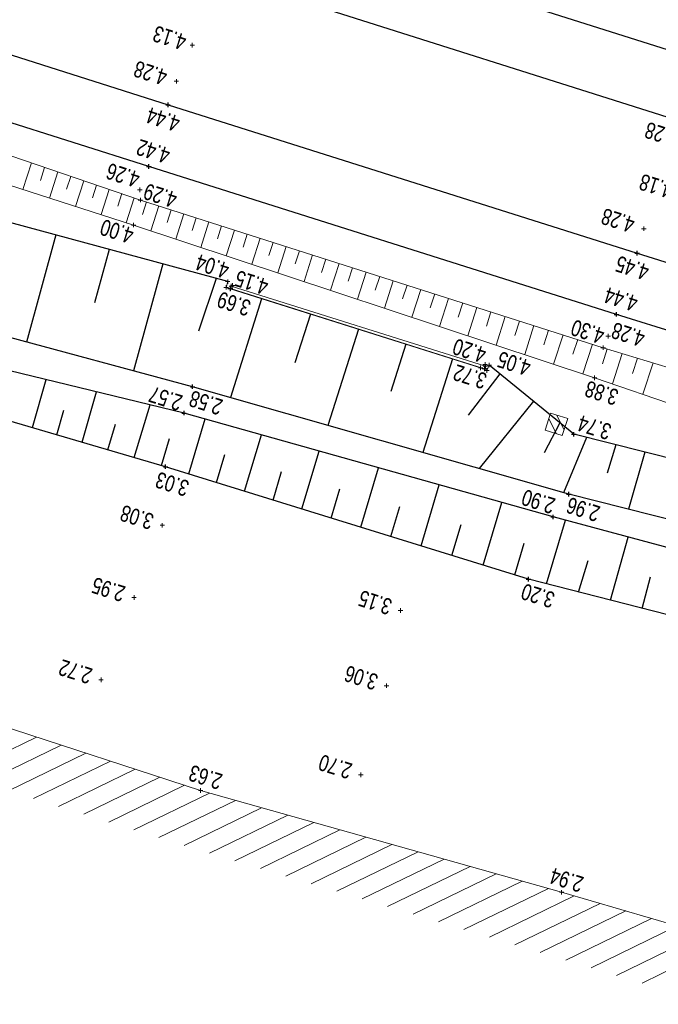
# Model space of a CAD drawing. Header units: metres. Extents: x 3521221 to 3521364, y 5943318 to 5943439.
# Tile 10 of 15: x 3521298 to 3521313, y 5943355 to 5943377. Entities that reach past the tile are written whole.
import ezdxf

# ---------------------------------------------------------------- set-up
doc = ezdxf.new("R2010")
doc.units = ezdxf.units.M
doc.header["$PDMODE"] = 2
doc.header["$PDSIZE"] = 0.05
doc.linetypes.add('JIS_02_0.7', pattern=[1.35, 0.75, -0.6])
for name, color, linetype, lineweight in [('Boeschung OK', 30, 'Continuous', 30), ('Boeschung UK', 22, 'Continuous', 30), ('Boeschungsschraffuren', 82, 'Continuous', 30), ('Fernsprecher - Bahn_ mittig', 3, 'Continuous', 9), ('Gelaendepunkt', 21, 'Continuous', 13), ('Graben - OK Boeschung', 30, 'Continuous', 30), ('Graben - UK Boeschung', 14, 'Continuous', 30), ('Höhentexte', 8, 'Continuous', 9), ('Mauerschraffuren', 3, 'Continuous', 9), ('Schiene OKIK Schienenkopf', 1, 'Continuous', 30), ('Schotterbett - OK Boeschung', 31, 'Continuous', 13), ('Schotterbett - UK Boeschung', 36, 'Continuous', 13), ('Schotterbett ohne Böschung', 31, 'JIS_02_0.7', 9), ('Schotterfang OK', 3, 'Continuous', 18), ('Schotterfang UK', 246, 'Continuous', 18), ('Schraffuren Schotter', 21, 'Continuous', 9), ('Schwelle OKAK', 7, 'Continuous', 9), ('Stuetzwand UK', 246, 'Continuous', 18)]:
    doc.layers.add(name, color=color, linetype=linetype, lineweight=lineweight)
doc.styles.add('Punkthöhe', font='arial.ttf', dxfattribs={"width": 0.75})

msp = doc.modelspace()

# ---------------------------------------------------------------- linework, layer by layer
at = {"layer": 'Boeschung OK', "color": 253}
for p, q in [((3521301.704, 5943367.132), (3521294.685, 5943369.19)), ((3521309.769, 5943364.633), (3521301.704, 5943367.132)), ((3521316.208, 5943362.978), (3521309.769, 5943364.633))]:
    msp.add_line(p, q, dxfattribs=at)
for p in [(3521301.704, 5943367.132), (3521309.769, 5943364.633)]:
    msp.add_point(p, dxfattribs=at)
at = {"layer": 'Boeschung UK', "color": 253}
for p, q in [((3521302.113, 5943368.325), (3521295.262, 5943369.988)), ((3521310.314, 5943366.016), (3521302.113, 5943368.325)), ((3521316.842, 5943364.273), (3521310.314, 5943366.016))]:
    msp.add_line(p, q, dxfattribs=at)
for p in [(3521302.113, 5943368.325), (3521310.314, 5943366.016)]:
    msp.add_point(p, dxfattribs=at)
at = {"layer": 'Boeschungsschraffuren', "color": 253}
for p, q in [((3521299.261, 5943372.282), (3521298.608, 5943369.903)), ((3521300.451, 5943371.96), (3521300.124, 5943370.772)), ((3521301.638, 5943371.638), (3521300.987, 5943369.264)), ((3521302.828, 5943371.315), (3521302.435, 5943370.148)), ((3521303.837, 5943370.866), (3521303.142, 5943368.671)), ((3521304.92, 5943370.524), (3521304.577, 5943369.442)), ((3521305.988, 5943370.187), (3521305.312, 5943368.051)), ((3521307.041, 5943369.854), (3521306.708, 5943368.801)), ((3521308.081, 5943369.526), (3521307.423, 5943367.448)), ((3521298.742, 5943368.001), (3521299.046, 5943369.07)), ((3521309.135, 5943369.195), (3521308.428, 5943368.279)), ((3521299.847, 5943367.676), (3521300.166, 5943368.798)), ((3521309.879, 5943368.586), (3521308.67, 5943367.091)), ((3521299.288, 5943367.84), (3521299.444, 5943368.388)), ((3521301.008, 5943367.336), (3521301.357, 5943368.509)), ((3521302.218, 5943366.973), (3521302.582, 5943368.193)), ((3521300.42, 5943367.508), (3521300.591, 5943368.081)), ((3521310.468, 5943368.104), (3521310.115, 5943367.441)), ((3521301.609, 5943367.16), (3521301.788, 5943367.76)), ((3521303.458, 5943366.588), (3521303.832, 5943367.841)), ((3521311.06, 5943367.781), (3521310.549, 5943366.554)), ((3521304.732, 5943366.194), (3521305.116, 5943367.48)), ((3521311.713, 5943367.617), (3521311.514, 5943366.987)), ((3521302.834, 5943366.782), (3521303.018, 5943367.4)), ((3521312.357, 5943367.457), (3521311.988, 5943366.186)), ((3521306.039, 5943365.789), (3521306.433, 5943367.109)), ((3521304.091, 5943366.392), (3521304.28, 5943367.027)), ((3521305.381, 5943365.992), (3521305.576, 5943366.644)), ((3521307.382, 5943365.373), (3521307.786, 5943366.728)), ((3521306.706, 5943365.582), (3521306.906, 5943366.251)), ((3521308.759, 5943364.946), (3521309.174, 5943366.337)), ((3521310.171, 5943364.53), (3521310.593, 5943365.942)), ((3521308.066, 5943365.161), (3521308.271, 5943365.847)), ((3521311.589, 5943364.165), (3521311.983, 5943365.57)), ((3521309.462, 5943364.728), (3521309.672, 5943365.433)), ((3521310.882, 5943364.347), (3521311.092, 5943365.05)), ((3521312.293, 5943363.984), (3521312.477, 5943364.687))]:
    msp.add_line(p, q, dxfattribs=at)
at = {"layer": 'Fernsprecher - Bahn_ mittig', "color": 253}
for p, q in [((3521310.259, 5943368.325), (3521310.138, 5943367.944)), ((3521310.388, 5943367.864), (3521310.218, 5943368.197)), ((3521310.64, 5943368.204), (3521310.259, 5943368.325)), ((3521310.388, 5943368.284), (3521310.56, 5943367.951)), ((3521310.519, 5943367.823), (3521310.64, 5943368.204)), ((3521310.138, 5943367.944), (3521310.519, 5943367.823))]:
    msp.add_line(p, q, dxfattribs=at)
at = {"layer": 'Gelaendepunkt', "color": 253}
for p in [(3521303.193, 5943371.161), (3521308.802, 5943369.406), (3521301.629, 5943365.831), (3521301.001, 5943364.225), (3521306.924, 5943363.937), (3521300.268, 5943362.396), (3521306.614, 5943362.265), (3521306.044, 5943360.287)]:
    msp.add_point(p, dxfattribs=at)
at = {"layer": 'Graben - OK Boeschung', "color": 253}
for p, q in [((3521303.083, 5943371.246), (3521296.67, 5943372.985)), ((3521310.775, 5943367.852), (3521308.895, 5943369.392)), ((3521317.307, 5943366.219), (3521310.775, 5943367.852))]:
    msp.add_line(p, q, dxfattribs=at)
msp.add_point((3521310.775, 5943367.852), dxfattribs=at)
at = {"layer": 'Graben - UK Boeschung', "color": 253}
for p, q in [((3521302.304, 5943368.911), (3521295.591, 5943370.712)), ((3521310.664, 5943366.521), (3521302.304, 5943368.911)), ((3521317.127, 5943364.884), (3521310.664, 5943366.521))]:
    msp.add_line(p, q, dxfattribs=at)
for p in [(3521302.304, 5943368.911), (3521310.664, 5943366.521)]:
    msp.add_point(p, dxfattribs=at)
at = {"layer": 'Mauerschraffuren', "color": 253}
for p, q in [((3521297.096, 5943360.28), (3521298.836, 5943361.126)), ((3521297.653, 5943360.106), (3521299.383, 5943360.947)), ((3521298.211, 5943359.933), (3521299.931, 5943360.769)), ((3521298.768, 5943359.759), (3521300.478, 5943360.59)), ((3521299.326, 5943359.585), (3521301.026, 5943360.411)), ((3521299.883, 5943359.411), (3521301.574, 5943360.233)), ((3521300.441, 5943359.237), (3521302.121, 5943360.054)), ((3521300.998, 5943359.064), (3521302.68, 5943359.881)), ((3521301.556, 5943358.89), (3521303.259, 5943359.718)), ((3521302.113, 5943358.716), (3521303.838, 5943359.555)), ((3521302.677, 5943358.546), (3521304.417, 5943359.391)), ((3521303.243, 5943358.376), (3521304.997, 5943359.228)), ((3521303.809, 5943358.206), (3521305.576, 5943359.065)), ((3521304.374, 5943358.036), (3521306.155, 5943358.902)), ((3521304.94, 5943357.866), (3521306.734, 5943358.739)), ((3521305.506, 5943357.697), (3521307.313, 5943358.575)), ((3521306.071, 5943357.527), (3521307.893, 5943358.412)), ((3521306.637, 5943357.357), (3521308.472, 5943358.249)), ((3521307.203, 5943357.187), (3521309.051, 5943358.086)), ((3521307.768, 5943357.017), (3521309.63, 5943357.922)), ((3521308.334, 5943356.848), (3521310.21, 5943357.759)), ((3521308.9, 5943356.678), (3521310.785, 5943357.594)), ((3521309.465, 5943356.508), (3521311.358, 5943357.428)), ((3521310.031, 5943356.338), (3521311.93, 5943357.261)), ((3521310.597, 5943356.168), (3521312.503, 5943357.095)), ((3521311.162, 5943355.999), (3521313.075, 5943356.928)), ((3521311.728, 5943355.829), (3521313.648, 5943356.762)), ((3521312.294, 5943355.659), (3521314.22, 5943356.595))]:
    msp.add_line(p, q, dxfattribs=at)
at = {"layer": 'Schiene OKIK Schienenkopf', "color": 253}
for p, q in [((3521303.237, 5943379.452), (3521313.851, 5943376.084)), ((3521291.578, 5943378.404), (3521301.758, 5943375.174)), ((3521313.377, 5943374.729), (3521302.797, 5943378.086)), ((3521301.33, 5943373.803), (3521291.132, 5943377.039)), ((3521301.758, 5943375.174), (3521312.185, 5943371.879)), ((3521311.726, 5943370.518), (3521301.33, 5943373.803)), ((3521312.185, 5943371.879), (3521317.687, 5943370.138)), ((3521317.251, 5943368.768), (3521311.726, 5943370.518))]:
    msp.add_line(p, q, dxfattribs=at)
for p in [(3521301.758, 5943375.174), (3521301.33, 5943373.803), (3521312.185, 5943371.879), (3521311.726, 5943370.518)]:
    msp.add_point(p, dxfattribs=at)
at = {"layer": 'Schotterbett - OK Boeschung', "color": 253}
for p, q in [((3521290.94, 5943376.535), (3521301.143, 5943373.058)), ((3521311.427, 5943369.777), (3521301.143, 5943373.058)), ((3521317.033, 5943368.061), (3521311.427, 5943369.777))]:
    msp.add_line(p, q, dxfattribs=at)
for p in [(3521301.143, 5943373.058), (3521311.427, 5943369.777)]:
    msp.add_point(p, dxfattribs=at)
at = {"layer": 'Schotterbett - UK Boeschung', "color": 253}
for p, q in [((3521300.993, 5943372.502), (3521290.703, 5943375.795)), ((3521311.239, 5943369.108), (3521300.993, 5943372.502)), ((3521316.801, 5943367.205), (3521311.239, 5943369.108))]:
    msp.add_line(p, q, dxfattribs=at)
for p in [(3521300.993, 5943372.502), (3521311.239, 5943369.108)]:
    msp.add_point(p, dxfattribs=at)
at = {"layer": 'Schotterbett ohne Böschung', "color": 253}
msp.add_point((3521302.296, 5943376.501), dxfattribs=at)
at = {"layer": 'Schotterfang OK', "color": 253}
for p, q in [((3521303.163, 5943371.147), (3521303.145, 5943371.09)), ((3521303.145, 5943371.09), (3521308.791, 5943369.307)), ((3521303.163, 5943371.147), (3521308.81, 5943369.364)), ((3521308.791, 5943369.307), (3521308.81, 5943369.364))]:
    msp.add_line(p, q, dxfattribs=at)
for p in [(3521303.163, 5943371.147), (3521303.145, 5943371.09), (3521308.791, 5943369.307), (3521308.81, 5943369.364)]:
    msp.add_point(p, dxfattribs=at)
at = {"layer": 'Schotterfang UK', "color": 253}
for p, q in [((3521303.049, 5943371.117), (3521303.083, 5943371.246)), ((3521303.139, 5943371.086), (3521303.049, 5943371.117)), ((3521308.704, 5943369.329), (3521303.139, 5943371.086)), ((3521308.846, 5943369.271), (3521308.704, 5943369.329)), ((3521308.895, 5943369.392), (3521308.846, 5943369.271))]:
    msp.add_line(p, q, dxfattribs=at)
for p in [(3521303.083, 5943371.246), (3521303.049, 5943371.117), (3521303.139, 5943371.086), (3521308.895, 5943369.392), (3521308.704, 5943369.329), (3521308.846, 5943369.271)]:
    msp.add_point(p, dxfattribs=at)
at = {"layer": 'Schraffuren Schotter', "color": 253}
for p, q in [((3521298.72, 5943373.884), (3521298.53, 5943373.29)), ((3521299.015, 5943373.783), (3521298.921, 5943373.489)), ((3521299.307, 5943373.684), (3521299.12, 5943373.101)), ((3521299.597, 5943373.585), (3521299.504, 5943373.297)), ((3521299.883, 5943373.487), (3521299.7, 5943372.916)), ((3521300.167, 5943373.39), (3521300.077, 5943373.107)), ((3521300.449, 5943373.295), (3521300.269, 5943372.734)), ((3521300.728, 5943373.2), (3521300.639, 5943372.922)), ((3521301.004, 5943373.105), (3521300.827, 5943372.555)), ((3521301.278, 5943373.015), (3521301.19, 5943372.74)), ((3521301.553, 5943372.927), (3521301.376, 5943372.375)), ((3521301.829, 5943372.839), (3521301.74, 5943372.562)), ((3521302.107, 5943372.751), (3521301.928, 5943372.192)), ((3521302.386, 5943372.661), (3521302.296, 5943372.381)), ((3521302.667, 5943372.572), (3521302.486, 5943372.007)), ((3521302.949, 5943372.482), (3521302.858, 5943372.198)), ((3521303.233, 5943372.391), (3521303.05, 5943371.821)), ((3521303.518, 5943372.3), (3521303.426, 5943372.013)), ((3521303.805, 5943372.209), (3521303.621, 5943371.632)), ((3521304.094, 5943372.117), (3521304.001, 5943371.826)), ((3521304.384, 5943372.024), (3521304.197, 5943371.441)), ((3521304.676, 5943371.931), (3521304.582, 5943371.638)), ((3521304.969, 5943371.837), (3521304.78, 5943371.247)), ((3521305.264, 5943371.743), (3521305.169, 5943371.447)), ((3521305.561, 5943371.648), (3521305.37, 5943371.052)), ((3521305.859, 5943371.553), (3521305.763, 5943371.253)), ((3521306.159, 5943371.458), (3521305.966, 5943370.855)), ((3521306.461, 5943371.361), (3521306.364, 5943371.058)), ((3521306.764, 5943371.265), (3521306.569, 5943370.655)), ((3521307.069, 5943371.167), (3521306.971, 5943370.861)), ((3521307.376, 5943371.07), (3521307.178, 5943370.453)), ((3521307.684, 5943370.971), (3521307.585, 5943370.661)), ((3521307.994, 5943370.872), (3521307.794, 5943370.249)), ((3521308.306, 5943370.773), (3521308.205, 5943370.459)), ((3521308.619, 5943370.673), (3521308.417, 5943370.043)), ((3521308.934, 5943370.572), (3521308.833, 5943370.255)), ((3521309.251, 5943370.471), (3521309.047, 5943369.834)), ((3521309.57, 5943370.369), (3521309.467, 5943370.049)), ((3521309.89, 5943370.267), (3521309.684, 5943369.623)), ((3521310.213, 5943370.164), (3521310.109, 5943369.841)), ((3521310.537, 5943370.061), (3521310.328, 5943369.41)), ((3521310.862, 5943369.957), (3521310.757, 5943369.63)), ((3521311.19, 5943369.853), (3521310.979, 5943369.194)), ((3521311.52, 5943369.749), (3521311.413, 5943369.417)), ((3521311.853, 5943369.647), (3521311.637, 5943368.972)), ((3521312.192, 5943369.543), (3521312.082, 5943369.2)), ((3521312.536, 5943369.438), (3521312.313, 5943368.741))]:
    msp.add_line(p, q, dxfattribs=at)
at = {"layer": 'Schwelle OKAK', "color": 253}
for p in [(3521301.942, 5943375.697), (3521301.13, 5943373.284), (3521312.333, 5943372.421), (3521311.538, 5943370.032)]:
    msp.add_point(p, dxfattribs=at)
at = {"layer": 'Stuetzwand UK', "color": 253}
for p, q in [((3521290.236, 5943363.93), (3521302.481, 5943359.937)), ((3521302.481, 5943359.937), (3521310.505, 5943357.676)), ((3521310.505, 5943357.676), (3521319.065, 5943355.186))]:
    msp.add_line(p, q, dxfattribs=at)
for p in [(3521302.481, 5943359.937), (3521310.505, 5943357.676)]:
    msp.add_point(p, dxfattribs=at)

# ---------------------------------------------------------------- texts
at = {"layer": 'Höhentexte', "color": 253, "linetype": 'ByBlock', "style": 'Punkthöhe', "width": 0.75}
for s, p in [('4.13', (3521302.196, 5943376.719)), ('4.28', (3521301.77, 5943375.938)), ('4.44', (3521302.052, 5943374.907)), ('4.28', (3521313.128, 5943374.578)), ('4.42', (3521301.832, 5943374.197)), ('4.26', (3521301.159, 5943373.666)), ('4.18', (3521313.005, 5943373.425)), ('4.29', (3521301.988, 5943373.215)), ('4.28', (3521312.161, 5943372.662)), ('4.00', (3521301.024, 5943372.42)), ('4.04', (3521303.146, 5943371.641)), ('4.45', (3521312.478, 5943371.606)), ('4.15', (3521304.018, 5943371.282)), ('3.69', (3521303.625, 5943370.812)), ('4.44', (3521312.228, 5943370.91)), ('4.30', (3521311.488, 5943370.19)), ('4.28', (3521312.387, 5943370.127)), ('4.20', (3521308.859, 5943369.768)), ('4.05', (3521309.85, 5943369.482)), ('3.72', (3521308.872, 5943369.192)), ('3.88', (3521311.798, 5943368.829)), ('2.57', (3521302.107, 5943368.707)), ('2.58', (3521303.001, 5943368.612)), ('3.74', (3521311.639, 5943368.063)), ('3.03', (3521302.253, 5943366.805)), ('2.90', (3521310.392, 5943366.417)), ('2.96', (3521311.388, 5943366.242)), ('3.08', (3521301.468, 5943366.068)), ('2.95', (3521300.835, 5943364.464)), ('3.20', (3521310.381, 5943364.325)), ('3.15', (3521306.763, 5943364.174)), ('2.72', (3521300.103, 5943362.638)), ('3.06', (3521306.453, 5943362.502)), ('2.70', (3521305.878, 5943360.526)), ('2.63', (3521302.994, 5943360.291)), ('2.94', (3521311.02, 5943358.006))]:
    msp.add_text(s, height=0.36, rotation=162.4169, dxfattribs=at).set_placement(p)

doc.saveas('drawing.dxf')
